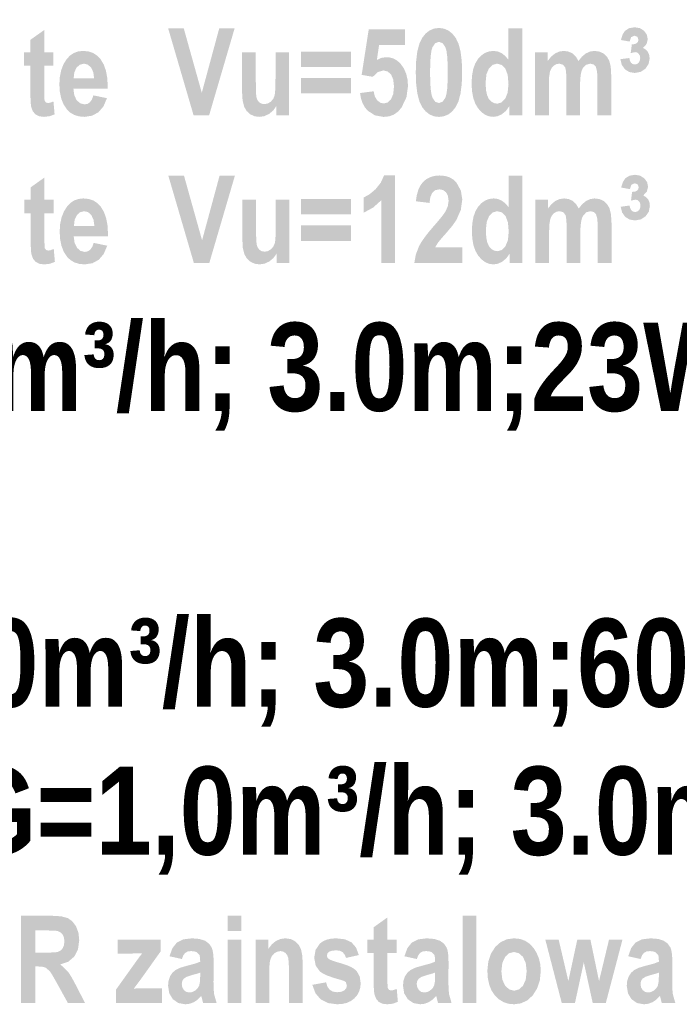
# Model space of a CAD drawing. Header units: millimetres. Extents: x -2626 to 2068, y -6169 to 7214.
# Tile 117 of 144: x 42 to 156, y -4816 to -4647. Entities that reach past the tile are written whole.
import ezdxf

# ---------------------------------------------------------------- set-up
doc = ezdxf.new("R2010")
doc.units = ezdxf.units.MM
doc.layers.get('0').update_dxf_attribs({"color": 252})

msp = doc.modelspace()

# ---------------------------------------------------------------- hatches: boundary and pattern name
h = msp.add_hatch(color=7)
h.dxf.hatch_style = 2
h.paths.add_polyline_path([(48.24, -4652.3), (48.24, -4654.59), (46.64, -4654.59), (46.64, -4658.95), (46.65, -4660.07), (46.71, -4660.59), (46.93, -4660.9), (47.29, -4661.01), (47.69, -4660.94), (48.23, -4660.73), (48.43, -4662.95), (47.56, -4663.27), (46.59, -4663.38), (45.78, -4663.28), (45.15, -4662.96), (44.7, -4662.43), (44.42, -4661.72), (44.36, -4661.35), (44.32, -4660.82), (44.29, -4660.14), (44.28, -4659.31), (44.28, -4654.59), (43.2, -4654.59), (43.2, -4652.3), (44.28, -4652.3), (44.28, -4650.15), (46.64, -4648.48), (46.64, -4652.3)])
h = msp.add_hatch(color=7)
h.dxf.hatch_style = 2
h.paths.add_polyline_path([(72.31, -4663.14), (67.93, -4648.18), (70.61, -4648.18), (73.71, -4659.25), (76.71, -4648.18), (79.35, -4648.18), (74.96, -4663.14)])
h = msp.add_hatch(color=7)
h.dxf.hatch_style = 2
h.paths.add_polyline_path([(100.89, -4659.29), (103.23, -4658.99), (103.43, -4659.87), (103.83, -4660.53), (104.37, -4660.95), (104.96, -4661.09), (105.63, -4660.91), (106.2, -4660.38), (106.59, -4659.47), (106.72, -4658.17), (106.59, -4656.95), (106.21, -4656.09), (105.62, -4655.58), (104.9, -4655.41), (103.94, -4655.69), (103.08, -4656.51), (101.17, -4656.17), (102.38, -4648.38), (108.59, -4648.38), (108.59, -4651.07), (104.16, -4651.07), (103.78, -4653.61), (104.58, -4653.25), (105.4, -4653.13), (106.09, -4653.2), (106.73, -4653.41), (107.32, -4653.77), (107.86, -4654.27), (108.41, -4655.06), (108.81, -4655.96), (109.05, -4656.98), (109.13, -4658.12), (108.86, -4660.01), (108.04, -4661.74), (107.44, -4662.46), (106.72, -4662.98), (105.89, -4663.29), (104.94, -4663.39), (103.44, -4663.12), (102.21, -4662.32), (101.71, -4661.73), (101.33, -4661.03), (101.05, -4660.22)])
h = msp.add_hatch(color=7)
h.paths.add_polyline_path([(114.44, -4648.12), (115.29, -4648.23), (116.05, -4648.55), (116.73, -4649.08), (117.32, -4649.82), (117.81, -4650.83), (118.15, -4652.15), (118.36, -4653.8), (118.43, -4655.76), (118.36, -4657.72), (118.15, -4659.36), (117.81, -4660.68), (117.32, -4661.69), (116.73, -4662.44), (116.05, -4662.97), (115.29, -4663.28), (114.45, -4663.39), (113.6, -4663.29), (112.84, -4662.97), (112.16, -4662.44), (111.56, -4661.71), (111.08, -4660.7), (110.73, -4659.37), (110.53, -4657.71), (110.46, -4655.73), (110.53, -4653.78), (110.73, -4652.15), (111.08, -4650.83), (111.56, -4649.82), (112.15, -4649.08), (112.83, -4648.55), (113.59, -4648.23)])
h.paths.add_polyline_path([(114.44, -4650.5), (113.81, -4650.73), (113.33, -4651.42), (113.15, -4652.03), (113.02, -4652.96), (112.95, -4654.2), (112.92, -4655.76), (112.95, -4657.32), (113.02, -4658.56), (113.15, -4659.49), (113.33, -4660.1), (113.81, -4660.79), (114.44, -4661.01), (115.07, -4660.78), (115.55, -4660.1), (115.73, -4659.48), (115.86, -4658.55), (115.93, -4657.31), (115.96, -4655.76), (115.93, -4654.2), (115.86, -4652.96), (115.73, -4652.03), (115.55, -4651.42), (115.07, -4650.73)])
h = msp.add_hatch(color=7)
h.paths.add_polyline_path([(128.74, -4663.14), (126.54, -4663.14), (126.54, -4661.54), (125.95, -4662.35), (125.26, -4662.92), (124.52, -4663.27), (123.76, -4663.38), (123.03, -4663.29), (122.36, -4663.01), (121.73, -4662.55), (121.16, -4661.9), (120.67, -4661.08), (120.33, -4660.1), (120.12, -4658.96), (120.05, -4657.66), (120.12, -4656.36), (120.32, -4655.22), (120.66, -4654.26), (121.13, -4653.47), (121.7, -4652.85), (122.34, -4652.41), (123.04, -4652.15), (123.8, -4652.06), (124.52, -4652.15), (125.19, -4652.43), (125.81, -4652.91), (126.38, -4653.57), (126.38, -4648.18), (128.74, -4648.18)])
h.paths.add_polyline_path([(122.46, -4657.49), (122.52, -4658.77), (122.71, -4659.67), (123.01, -4660.3), (123.43, -4660.75), (123.92, -4661.02), (124.47, -4661.11), (125.19, -4660.91), (125.82, -4660.28), (126.24, -4659.23), (126.39, -4657.76), (126.25, -4656.15), (125.83, -4655.07), (125.2, -4654.46), (124.42, -4654.25), (123.66, -4654.45), (123.03, -4655.06), (122.6, -4656.07)])
h = msp.add_hatch(color=7)
h.dxf.hatch_style = 2
h.paths.add_polyline_path([(145.61, -4653.48), (147.15, -4653.28), (147.25, -4653.76), (147.45, -4654.11), (147.73, -4654.32), (148.1, -4654.38), (148.46, -4654.31), (148.75, -4654.08), (148.94, -4653.73), (149.01, -4653.28), (148.94, -4652.87), (148.76, -4652.55), (148.48, -4652.34), (148.14, -4652.27), (147.38, -4652.43), (147.57, -4650.94), (148.07, -4650.89), (148.43, -4650.72), (148.64, -4650.47), (148.71, -4650.13), (148.52, -4649.63), (148.01, -4649.45), (147.45, -4649.7), (147.19, -4650.45), (145.7, -4650.19), (145.98, -4649.26), (146.37, -4648.64), (147.11, -4648.16), (148.06, -4648), (148.95, -4648.15), (149.67, -4648.6), (150.15, -4649.28), (150.31, -4650.08), (150.11, -4650.87), (149.5, -4651.55), (149.99, -4651.84), (150.34, -4652.25), (150.55, -4652.75), (150.63, -4653.36), (150.44, -4654.32), (149.9, -4655.12), (149.08, -4655.66), (148.08, -4655.84), (147.15, -4655.69), (146.4, -4655.23), (145.86, -4654.48)])
h = msp.add_hatch(color=7)
h.paths.add_polyline_path([(55.09, -4659.69), (57.42, -4660.17), (56.82, -4661.59), (55.96, -4662.59), (54.87, -4663.18), (53.56, -4663.38), (52.63, -4663.3), (51.81, -4663.05), (51.11, -4662.64), (50.52, -4662.06), (49.96, -4661.22), (49.57, -4660.23), (49.33, -4659.08), (49.25, -4657.78), (49.33, -4656.49), (49.57, -4655.34), (49.97, -4654.32), (50.53, -4653.43), (51.11, -4652.83), (51.77, -4652.4), (52.51, -4652.14), (53.32, -4652.06), (54.23, -4652.15), (55.02, -4652.41), (55.72, -4652.85), (56.31, -4653.46), (56.86, -4654.37), (57.25, -4655.46), (57.48, -4656.74), (57.56, -4658.22), (57.55, -4658.54), (51.66, -4658.54), (51.81, -4659.69), (52.23, -4660.54), (52.85, -4661.06), (53.58, -4661.24), (54.1, -4661.14), (54.52, -4660.85), (54.85, -4660.37)])
h.paths.add_polyline_path([(55.22, -4656.79), (55.07, -4655.69), (54.68, -4654.89), (54.12, -4654.41), (53.47, -4654.25), (52.78, -4654.42), (52.21, -4654.91), (51.82, -4655.72), (51.7, -4656.79)])
h = msp.add_hatch(color=7)
h.dxf.hatch_style = 2
h.paths.add_polyline_path([(86.53, -4663.14), (86.53, -4661.51), (85.96, -4662.3), (85.25, -4662.89), (84.43, -4663.26), (83.58, -4663.38), (82.75, -4663.27), (82.01, -4662.92), (81.41, -4662.37), (80.98, -4661.62), (80.72, -4660.58), (80.63, -4659.16), (80.63, -4652.3), (82.99, -4652.3), (82.99, -4657.28), (83, -4658.25), (83.02, -4659.02), (83.05, -4659.6), (83.1, -4659.99), (83.27, -4660.5), (83.57, -4660.88), (83.98, -4661.12), (84.46, -4661.2), (85.03, -4661.09), (85.55, -4660.78), (85.97, -4660.31), (86.21, -4659.72), (86.28, -4659.3), (86.33, -4658.69), (86.36, -4657.88), (86.37, -4656.87), (86.37, -4652.3), (88.71, -4652.3), (88.71, -4663.14)])
h = msp.add_hatch(color=7)
h.paths.add_polyline_path([(90.73, -4654.81), (90.73, -4652.18), (99.31, -4652.18), (99.31, -4654.81)])
h.paths.add_polyline_path([(90.73, -4659.34), (90.73, -4656.7), (99.31, -4656.7), (99.31, -4659.34)])
h = msp.add_hatch(color=7)
h.dxf.hatch_style = 2
h.paths.add_polyline_path([(130.96, -4652.3), (133.13, -4652.3), (133.13, -4653.78), (133.73, -4653.03), (134.4, -4652.49), (135.12, -4652.17), (135.9, -4652.06), (136.7, -4652.17), (137.38, -4652.49), (137.95, -4653.03), (138.41, -4653.78), (139.02, -4653.03), (139.68, -4652.49), (140.38, -4652.17), (141.12, -4652.06), (141.97, -4652.17), (142.69, -4652.49), (143.27, -4653.02), (143.69, -4653.73), (143.95, -4654.75), (144.03, -4656.21), (144.03, -4663.14), (141.67, -4663.14), (141.67, -4656.94), (141.6, -4655.59), (141.39, -4654.79), (141, -4654.38), (140.43, -4654.25), (139.72, -4654.44), (139.16, -4655), (138.95, -4655.47), (138.8, -4656.11), (138.71, -4656.93), (138.68, -4657.93), (138.68, -4663.14), (136.33, -4663.14), (136.33, -4657.2), (136.32, -4656.4), (136.28, -4655.75), (136.22, -4655.26), (136.14, -4654.92), (135.75, -4654.42), (135.11, -4654.25), (134.6, -4654.34), (134.14, -4654.6), (133.77, -4655.03), (133.51, -4655.61), (133.37, -4656.51), (133.32, -4657.87), (133.32, -4663.14), (130.96, -4663.14)])
h = msp.add_hatch(color=7)
h.dxf.hatch_style = 2
h.paths.add_polyline_path([(48.29, -4677.62), (48.29, -4679.91), (46.68, -4679.91), (46.68, -4684.28), (46.7, -4685.39), (46.75, -4685.92), (46.97, -4686.23), (47.34, -4686.33), (47.74, -4686.26), (48.28, -4686.05), (48.48, -4688.27), (47.61, -4688.6), (46.63, -4688.7), (45.82, -4688.6), (45.19, -4688.28), (44.74, -4687.75), (44.47, -4687.04), (44.41, -4686.67), (44.36, -4686.14), (44.34, -4685.46), (44.33, -4684.63), (44.33, -4679.91), (43.25, -4679.91), (43.25, -4677.62), (44.33, -4677.62), (44.33, -4675.47), (46.68, -4673.8), (46.68, -4677.62)])
h = msp.add_hatch(color=7)
h.dxf.hatch_style = 2
h.paths.add_polyline_path([(72.35, -4688.46), (67.97, -4673.5), (70.66, -4673.5), (73.76, -4684.57), (76.76, -4673.5), (79.39, -4673.5), (75, -4688.46)])
h = msp.add_hatch(color=7)
h.dxf.hatch_style = 2
h.paths.add_polyline_path([(106.91, -4688.46), (104.57, -4688.46), (104.57, -4677.66), (103.15, -4678.94), (101.52, -4679.83), (101.52, -4677.22), (102.52, -4676.67), (103.55, -4675.8), (104.44, -4674.7), (105.01, -4673.44), (106.91, -4673.44)])
h = msp.add_hatch(color=7)
h.dxf.hatch_style = 2
h.paths.add_polyline_path([(118.45, -4685.8), (118.45, -4688.46), (110.21, -4688.46), (110.48, -4686.99), (111.02, -4685.59), (111.44, -4684.85), (112.02, -4684.01), (112.76, -4683.06), (113.66, -4682.01), (114.36, -4681.2), (114.91, -4680.53), (115.31, -4680.01), (115.57, -4679.62), (115.96, -4678.71), (116.1, -4677.8), (115.99, -4676.94), (115.66, -4676.32), (115.15, -4675.94), (114.51, -4675.82), (113.81, -4675.96), (113.3, -4676.4), (112.97, -4677.13), (112.82, -4678.15), (110.48, -4677.87), (110.64, -4676.8), (110.91, -4675.89), (111.28, -4675.12), (111.75, -4674.51), (112.32, -4674.04), (112.98, -4673.71), (113.73, -4673.51), (114.56, -4673.44), (115.47, -4673.52), (116.26, -4673.75), (116.92, -4674.15), (117.47, -4674.7), (118.21, -4676.04), (118.45, -4677.57), (118.2, -4679.35), (117.43, -4681.09), (116.74, -4682.08), (115.7, -4683.31), (115.18, -4683.9), (114.77, -4684.37), (114.47, -4684.74), (114.26, -4685), (113.78, -4685.8)])
h = msp.add_hatch(color=7)
h.paths.add_polyline_path([(128.78, -4688.46), (126.58, -4688.46), (126.58, -4686.87), (126, -4687.67), (125.31, -4688.24), (124.56, -4688.59), (123.8, -4688.7), (123.08, -4688.61), (122.4, -4688.33), (121.78, -4687.87), (121.2, -4687.22), (120.72, -4686.4), (120.37, -4685.42), (120.17, -4684.28), (120.1, -4682.98), (120.17, -4681.68), (120.37, -4680.55), (120.71, -4679.58), (121.18, -4678.79), (121.75, -4678.18), (122.39, -4677.73), (123.08, -4677.47), (123.84, -4677.38), (124.56, -4677.47), (125.23, -4677.76), (125.85, -4678.23), (126.42, -4678.89), (126.42, -4673.5), (128.78, -4673.5)])
h.paths.add_polyline_path([(122.5, -4682.81), (122.57, -4684.09), (122.76, -4685), (123.06, -4685.62), (123.47, -4686.08), (123.96, -4686.35), (124.52, -4686.44), (125.24, -4686.23), (125.86, -4685.6), (126.29, -4684.55), (126.43, -4683.08), (126.29, -4681.48), (125.88, -4680.39), (125.24, -4679.78), (124.46, -4679.57), (123.71, -4679.78), (123.07, -4680.38), (122.65, -4681.39)])
h = msp.add_hatch(color=7)
h.dxf.hatch_style = 2
h.paths.add_polyline_path([(145.65, -4678.81), (147.19, -4678.6), (147.3, -4679.08), (147.49, -4679.43), (147.77, -4679.64), (148.14, -4679.71), (148.5, -4679.63), (148.8, -4679.4), (148.99, -4679.05), (149.05, -4678.6), (148.99, -4678.19), (148.8, -4677.87), (148.53, -4677.66), (148.18, -4677.59), (147.43, -4677.75), (147.62, -4676.26), (148.12, -4676.21), (148.48, -4676.04), (148.68, -4675.79), (148.75, -4675.45), (148.57, -4674.96), (148.06, -4674.78), (147.5, -4675.03), (147.23, -4675.78), (145.74, -4675.51), (146.03, -4674.58), (146.42, -4673.96), (147.15, -4673.48), (148.1, -4673.32), (148.99, -4673.47), (149.72, -4673.93), (150.2, -4674.6), (150.36, -4675.4), (150.15, -4676.19), (149.54, -4676.87), (150.04, -4677.17), (150.39, -4677.57), (150.6, -4678.07), (150.67, -4678.68), (150.49, -4679.65), (149.94, -4680.44), (149.12, -4680.98), (148.13, -4681.16), (147.2, -4681.01), (146.44, -4680.55), (145.91, -4679.8)])
h = msp.add_hatch(color=7)
h.paths.add_polyline_path([(55.13, -4685.01), (57.47, -4685.49), (56.87, -4686.91), (56.01, -4687.91), (54.91, -4688.51), (53.6, -4688.7), (52.67, -4688.62), (51.86, -4688.37), (51.15, -4687.96), (50.56, -4687.39), (50.01, -4686.54), (49.62, -4685.55), (49.38, -4684.4), (49.3, -4683.1), (49.38, -4681.81), (49.62, -4680.66), (50.02, -4679.64), (50.57, -4678.76), (51.15, -4678.15), (51.81, -4677.72), (52.55, -4677.47), (53.37, -4677.38), (54.27, -4677.47), (55.07, -4677.73), (55.76, -4678.17), (56.36, -4678.79), (56.9, -4679.69), (57.29, -4680.78), (57.53, -4682.07), (57.6, -4683.54), (57.59, -4683.87), (51.71, -4683.87), (51.86, -4685.01), (52.28, -4685.86), (52.89, -4686.39), (53.62, -4686.56), (54.14, -4686.46), (54.57, -4686.17), (54.9, -4685.69)])
h.paths.add_polyline_path([(55.27, -4682.11), (55.11, -4681.01), (54.72, -4680.21), (54.17, -4679.73), (53.51, -4679.57), (52.82, -4679.74), (52.26, -4680.23), (51.87, -4681.04), (51.75, -4682.11)])
h = msp.add_hatch(color=7)
h.dxf.hatch_style = 2
h.paths.add_polyline_path([(86.58, -4688.46), (86.58, -4686.83), (86.01, -4687.62), (85.29, -4688.21), (84.48, -4688.58), (83.63, -4688.7), (82.8, -4688.59), (82.06, -4688.24), (81.45, -4687.69), (81.02, -4686.94), (80.76, -4685.9), (80.68, -4684.48), (80.68, -4677.62), (83.03, -4677.62), (83.03, -4682.6), (83.04, -4683.57), (83.06, -4684.35), (83.1, -4684.92), (83.14, -4685.31), (83.32, -4685.82), (83.62, -4686.21), (84.02, -4686.44), (84.5, -4686.52), (85.07, -4686.42), (85.6, -4686.1), (86.01, -4685.63), (86.25, -4685.05), (86.32, -4684.63), (86.37, -4684.01), (86.4, -4683.2), (86.41, -4682.19), (86.41, -4677.62), (88.76, -4677.62), (88.76, -4688.46)])
h = msp.add_hatch(color=7)
h.paths.add_polyline_path([(90.77, -4680.13), (90.77, -4677.5), (99.35, -4677.5), (99.35, -4680.13)])
h.paths.add_polyline_path([(90.77, -4684.66), (90.77, -4682.02), (99.35, -4682.02), (99.35, -4684.66)])
h = msp.add_hatch(color=7)
h.dxf.hatch_style = 2
h.paths.add_polyline_path([(131.01, -4677.62), (133.17, -4677.62), (133.17, -4679.1), (133.78, -4678.35), (134.44, -4677.81), (135.16, -4677.49), (135.95, -4677.38), (136.74, -4677.49), (137.43, -4677.81), (138, -4678.35), (138.45, -4679.1), (139.07, -4678.35), (139.73, -4677.81), (140.43, -4677.49), (141.17, -4677.38), (142.01, -4677.49), (142.73, -4677.81), (143.31, -4678.34), (143.73, -4679.05), (143.99, -4680.08), (144.08, -4681.53), (144.08, -4688.46), (141.72, -4688.46), (141.72, -4682.26), (141.65, -4680.92), (141.43, -4680.11), (141.05, -4679.71), (140.47, -4679.57), (139.76, -4679.76), (139.21, -4680.32), (139, -4680.79), (138.85, -4681.43), (138.76, -4682.25), (138.73, -4683.25), (138.73, -4688.46), (136.37, -4688.46), (136.37, -4682.52), (136.36, -4681.72), (136.32, -4681.07), (136.26, -4680.58), (136.18, -4680.25), (135.79, -4679.74), (135.15, -4679.57), (134.65, -4679.66), (134.19, -4679.92), (133.81, -4680.35), (133.56, -4680.94), (133.41, -4681.83), (133.36, -4683.19), (133.36, -4688.46), (131.01, -4688.46)])
h = msp.add_hatch(color=7)
h.paths.add_polyline_path([(42.63, -4815.46), (42.63, -4800.5), (47.84, -4800.5), (49.55, -4800.6), (50.7, -4800.91), (51.48, -4801.46), (52.1, -4802.3), (52.52, -4803.4), (52.66, -4804.69), (52.45, -4806.27), (51.81, -4807.51), (50.8, -4808.38), (49.42, -4808.86), (50.74, -4810.11), (51.35, -4811.06), (52.15, -4812.54), (53.64, -4815.46), (50.7, -4815.46), (48.9, -4812.2), (48.45, -4811.4), (48.09, -4810.77), (47.8, -4810.3), (47.58, -4810), (46.85, -4809.39), (46.35, -4809.26), (45.61, -4809.21), (45.1, -4809.21), (45.1, -4815.46)])
h.paths.add_polyline_path([(45.1, -4806.83), (46.93, -4806.83), (47.7, -4806.82), (48.31, -4806.79), (48.77, -4806.75), (49.07, -4806.68), (49.49, -4806.46), (49.82, -4806.08), (50.04, -4805.56), (50.11, -4804.89), (50.04, -4804.25), (49.82, -4803.74), (49.48, -4803.38), (49.04, -4803.15), (48.79, -4803.1), (48.37, -4803.06), (47.78, -4803.04), (47.04, -4803.03), (45.1, -4803.03)])
h = msp.add_hatch(color=7)
h.paths.add_polyline_path([(78.15, -4803.15), (78.15, -4800.5), (80.51, -4800.5), (80.51, -4803.15)])
h.paths.add_polyline_path([(78.15, -4815.46), (78.15, -4804.62), (80.51, -4804.62), (80.51, -4815.46)])
h = msp.add_hatch(color=7)
h.dxf.hatch_style = 2
h.paths.add_polyline_path([(107.19, -4804.62), (107.19, -4806.91), (105.59, -4806.91), (105.59, -4811.28), (105.61, -4812.4), (105.66, -4812.92), (105.88, -4813.23), (106.24, -4813.33), (106.64, -4813.26), (107.19, -4813.05), (107.39, -4815.27), (106.52, -4815.6), (105.54, -4815.7), (104.73, -4815.6), (104.1, -4815.28), (103.65, -4814.75), (103.38, -4814.04), (103.32, -4813.67), (103.27, -4813.14), (103.24, -4812.47), (103.24, -4811.63), (103.24, -4806.91), (102.16, -4806.91), (102.16, -4804.62), (103.24, -4804.62), (103.24, -4802.47), (105.59, -4800.8), (105.59, -4804.62)])
h = msp.add_hatch(color=7)
h.dxf.hatch_style = 2
h.paths.add_polyline_path([(118.5, -4815.46), (118.5, -4800.5), (120.86, -4800.5), (120.86, -4815.46)])
h = msp.add_hatch(color=7)
h.dxf.hatch_style = 2
h.paths.add_polyline_path([(58.95, -4815.46), (58.95, -4813.22), (62.28, -4808.56), (62.99, -4807.58), (63.49, -4806.94), (62.41, -4806.98), (59.27, -4807), (59.27, -4804.62), (66.62, -4804.62), (66.62, -4806.65), (63.22, -4811.43), (62.03, -4813.01), (62.82, -4812.96), (63.24, -4812.94), (66.88, -4812.94), (66.88, -4815.46)])
h = msp.add_hatch(color=7)
h.paths.add_polyline_path([(70.29, -4807.93), (68.16, -4807.46), (68.67, -4806.05), (69.44, -4805.1), (70.53, -4804.56), (72.01, -4804.38), (73.32, -4804.49), (74.28, -4804.8), (74.95, -4805.29), (75.4, -4805.94), (75.55, -4806.37), (75.66, -4806.95), (75.72, -4807.68), (75.74, -4808.55), (75.72, -4811.9), (75.75, -4813.13), (75.83, -4814), (76.25, -4815.46), (73.93, -4815.46), (73.62, -4814.27), (73, -4814.9), (72.33, -4815.35), (71.62, -4815.61), (70.87, -4815.7), (69.69, -4815.49), (68.74, -4814.83), (68.12, -4813.82), (67.92, -4812.51), (68, -4811.65), (68.25, -4810.91), (68.66, -4810.3), (69.2, -4809.82), (70, -4809.43), (71.16, -4809.09), (72.54, -4808.73), (73.44, -4808.39), (73.4, -4807.65), (73.31, -4807.21), (72.84, -4806.75), (72.43, -4806.62), (71.87, -4806.57), (71.31, -4806.64), (70.88, -4806.86), (70.55, -4807.27)])
h.paths.add_polyline_path([(73.44, -4810.26), (72.86, -4810.46), (72.04, -4810.68), (71.13, -4810.98), (70.61, -4811.31), (70.36, -4811.71), (70.27, -4812.21), (70.36, -4812.79), (70.64, -4813.26), (71.06, -4813.58), (71.58, -4813.68), (72.08, -4813.6), (72.57, -4813.34), (72.98, -4812.97), (73.25, -4812.53), (73.39, -4811.87), (73.44, -4810.82)])
h = msp.add_hatch(color=7)
h.dxf.hatch_style = 2
h.paths.add_polyline_path([(91.04, -4815.46), (88.68, -4815.46), (88.68, -4809.93), (88.65, -4808.55), (88.55, -4807.72), (88.36, -4807.23), (88.05, -4806.87), (87.67, -4806.65), (87.23, -4806.57), (86.67, -4806.67), (86.16, -4806.96), (85.75, -4807.41), (85.49, -4808.01), (85.4, -4808.42), (85.34, -4808.98), (85.31, -4809.69), (85.29, -4810.55), (85.29, -4815.46), (82.94, -4815.46), (82.94, -4804.62), (85.12, -4804.62), (85.12, -4806.22), (85.74, -4805.41), (86.43, -4804.84), (87.2, -4804.5), (88.05, -4804.38), (89, -4804.51), (89.79, -4804.92), (90.38, -4805.53), (90.76, -4806.29), (90.97, -4807.32), (91.04, -4808.72)])
h = msp.add_hatch(color=7)
h.dxf.hatch_style = 2
h.paths.add_polyline_path([(92.7, -4812.36), (95.05, -4811.93), (95.29, -4812.68), (95.68, -4813.21), (96.23, -4813.53), (96.95, -4813.63), (97.69, -4813.55), (98.21, -4813.31), (98.53, -4812.93), (98.63, -4812.46), (98.45, -4811.9), (98.16, -4811.71), (97.68, -4811.54), (96.36, -4811.16), (95.31, -4810.79), (94.52, -4810.43), (94, -4810.08), (93.27, -4809.05), (93.02, -4807.7), (93.26, -4806.35), (93.98, -4805.29), (94.51, -4804.89), (95.16, -4804.61), (95.91, -4804.44), (96.77, -4804.38), (98.3, -4804.55), (99.42, -4805.06), (100.19, -4805.94), (100.69, -4807.25), (98.48, -4807.74), (98.26, -4807.17), (97.91, -4806.77), (97.43, -4806.52), (96.81, -4806.44), (96.06, -4806.5), (95.57, -4806.69), (95.3, -4806.98), (95.2, -4807.34), (95.29, -4807.67), (95.54, -4807.93), (95.8, -4808.07), (96.23, -4808.24), (96.84, -4808.44), (97.63, -4808.67), (98.54, -4808.96), (99.29, -4809.27), (99.87, -4809.62), (100.31, -4810), (100.83, -4810.92), (101, -4812.09), (100.93, -4812.84), (100.73, -4813.53), (100.39, -4814.14), (99.92, -4814.68), (99.33, -4815.13), (98.64, -4815.45), (97.85, -4815.64), (96.95, -4815.7), (95.38, -4815.49), (94.13, -4814.85), (93.23, -4813.8)])
h = msp.add_hatch(color=7)
h.paths.add_polyline_path([(110.64, -4807.93), (108.51, -4807.46), (109.03, -4806.05), (109.79, -4805.1), (110.88, -4804.56), (112.36, -4804.38), (113.67, -4804.49), (114.63, -4804.8), (115.3, -4805.29), (115.75, -4805.94), (115.9, -4806.37), (116.01, -4806.95), (116.07, -4807.68), (116.09, -4808.55), (116.07, -4811.9), (116.1, -4813.13), (116.19, -4814), (116.6, -4815.46), (114.28, -4815.46), (113.97, -4814.27), (113.35, -4814.9), (112.68, -4815.35), (111.97, -4815.61), (111.22, -4815.7), (110.04, -4815.49), (109.09, -4814.83), (108.47, -4813.82), (108.27, -4812.51), (108.35, -4811.65), (108.6, -4810.91), (109.01, -4810.3), (109.55, -4809.82), (110.35, -4809.43), (111.51, -4809.09), (112.9, -4808.73), (113.79, -4808.39), (113.75, -4807.65), (113.66, -4807.21), (113.19, -4806.75), (112.78, -4806.62), (112.23, -4806.57), (111.66, -4806.64), (111.23, -4806.86), (110.9, -4807.27)])
h.paths.add_polyline_path([(113.79, -4810.26), (113.21, -4810.46), (112.39, -4810.68), (111.49, -4810.98), (110.96, -4811.31), (110.71, -4811.71), (110.62, -4812.21), (110.72, -4812.79), (111, -4813.26), (111.41, -4813.58), (111.93, -4813.68), (112.43, -4813.6), (112.92, -4813.34), (113.34, -4812.97), (113.6, -4812.53), (113.74, -4811.87), (113.79, -4810.82)])
h = msp.add_hatch(color=7)
h.paths.add_polyline_path([(122.76, -4809.89), (122.92, -4808.37), (123.39, -4806.99), (124.12, -4805.85), (125.04, -4805.03), (126.13, -4804.54), (127.34, -4804.38), (128.35, -4804.48), (129.25, -4804.8), (130.04, -4805.32), (130.71, -4806.06), (131.24, -4806.93), (131.63, -4807.88), (131.86, -4808.89), (131.93, -4809.98), (131.77, -4811.57), (131.29, -4813), (130.55, -4814.18), (129.62, -4815.03), (128.53, -4815.54), (127.35, -4815.7), (126.4, -4815.61), (125.54, -4815.33), (124.76, -4814.86), (124.06, -4814.19), (123.49, -4813.36), (123.09, -4812.36), (122.84, -4811.21)])
h.paths.add_polyline_path([(125.17, -4810.04), (125.33, -4811.48), (125.81, -4812.52), (126.52, -4813.15), (127.36, -4813.37), (128.18, -4813.15), (128.88, -4812.52), (129.35, -4811.47), (129.51, -4810.02), (129.35, -4808.6), (128.87, -4807.56), (128.16, -4806.93), (127.33, -4806.72), (126.5, -4806.93), (125.81, -4807.56), (125.33, -4808.61)])
h = msp.add_hatch(color=7)
h.dxf.hatch_style = 2
h.paths.add_polyline_path([(135.53, -4815.46), (132.72, -4804.62), (135.01, -4804.62), (136.67, -4811.72), (138.2, -4804.62), (140.46, -4804.62), (141.94, -4811.72), (143.65, -4804.62), (145.96, -4804.62), (143.11, -4815.46), (140.85, -4815.46), (139.32, -4808.49), (137.81, -4815.46)])
h = msp.add_hatch(color=7)
h.paths.add_polyline_path([(149.08, -4807.93), (146.95, -4807.46), (147.46, -4806.05), (148.22, -4805.1), (149.31, -4804.56), (150.79, -4804.38), (152.11, -4804.49), (153.07, -4804.8), (153.74, -4805.29), (154.19, -4805.94), (154.34, -4806.37), (154.44, -4806.95), (154.51, -4807.68), (154.53, -4808.55), (154.51, -4811.9), (154.53, -4813.13), (154.62, -4814), (155.04, -4815.46), (152.71, -4815.46), (152.4, -4814.27), (151.78, -4814.9), (151.11, -4815.35), (150.4, -4815.61), (149.65, -4815.7), (148.47, -4815.49), (147.52, -4814.83), (146.91, -4813.82), (146.7, -4812.51), (146.78, -4811.65), (147.04, -4810.91), (147.44, -4810.3), (147.99, -4809.82), (148.78, -4809.43), (149.94, -4809.09), (151.33, -4808.73), (152.22, -4808.39), (152.19, -4807.65), (152.09, -4807.21), (151.62, -4806.75), (151.21, -4806.62), (150.66, -4806.57), (150.09, -4806.64), (149.66, -4806.86), (149.34, -4807.27)])
h.paths.add_polyline_path([(152.22, -4810.26), (151.65, -4810.46), (150.82, -4810.68), (149.92, -4810.98), (149.4, -4811.31), (149.14, -4811.71), (149.06, -4812.21), (149.15, -4812.79), (149.43, -4813.26), (149.85, -4813.58), (150.36, -4813.68), (150.86, -4813.6), (151.35, -4813.34), (151.77, -4812.97), (152.03, -4812.53), (152.17, -4811.87), (152.22, -4810.82)])

# ---------------------------------------------------------------- texts
at = {"color": 7, "attachment_point": 1}
for s, insert, char_height in [('{\\fArialNarrow-Bold,Bold|b0|i0|c0;5. Naczynie wzbiorcze, przeponowe zamkni}', (-322.16, -4648), 15.1338), ('{\\fArialNarrow-Bold,Bold|b0|i0|c0;6. Naczynie wzbiorcze, przeponowe zamkni}', (-322.11, -4673.32), 15.1338), ('{\\fArialNarrow-Bold,Bold|b0|i0|c0;7. Pompa obiegowa c.o.elektroniczna G=2,2m³/h; 3.0m;23W; 230V}', (-322.11, -4698.72), 15.1338), ('{\\fArialNarrow-Bold,Bold|b0|i0|c0;8.  Neutralizator kondensatu q=8,0dm³/h}', (-322.1, -4724.12), 15.1338), ('{\\fArialNarrow-Bold,Bold|b0|i0|c0;9. Pompa obiegowa c.w. elektroniczna G=1.0m³/h; 3.0m;60W; 230V     }', (-321.93, -4749.51), 15.13382), ('{\\fArialNarrow-Bold,Bold|b0|i0|c0;10. Pompa cyrkulacyjna c.w. elektroniczna G=1,0m³/h; 3.0m;60W; 230V}', (-322.76, -4774.91), 15.13382)]:
    msp.add_mtext(s, dxfattribs=dict(at, insert=insert, char_height=char_height))

doc.saveas('drawing.dxf')
